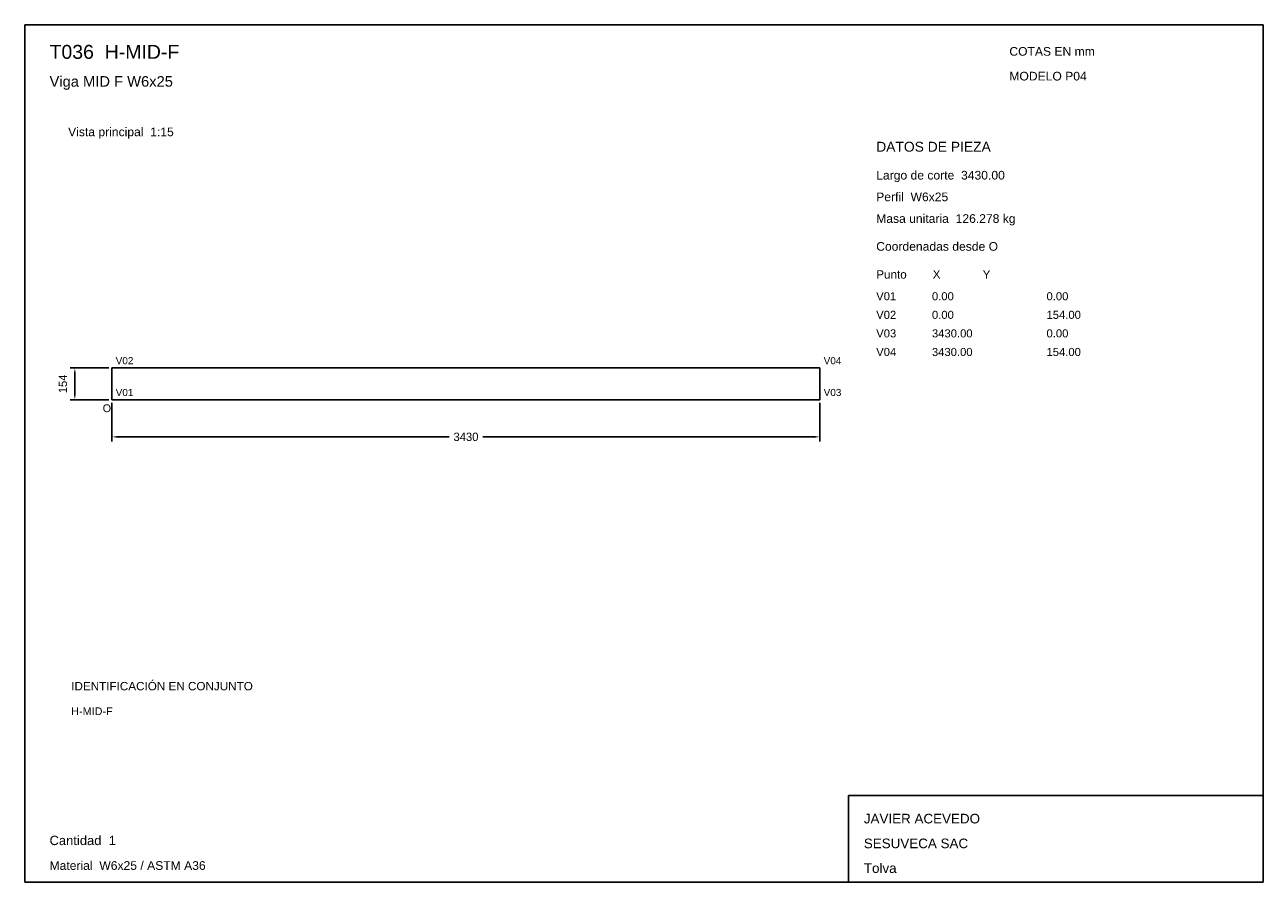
# Model space of a CAD drawing. Header units: millimetres. Extents: x 10 to 410, y 10 to 287.
import ezdxf

# ---------------------------------------------------------------- set-up
doc = ezdxf.new("R2010")
doc.units = ezdxf.units.MM
doc.styles.add('ARIAL', font='arial.ttf')
doc.dimstyles.get("Standard").update_dxf_attribs({"dimtxt": 2.5, "dimasz": 2.5, "dimexe": 1.25, "dimexo": 0.625, "dimtad": 1, "dimcen": 2.5, "dimazin": 3, "dimtfac": 1, "dimtmove": 0, "dimatfit": 3})

# ---------------------------------------------------------------- blocks, each defined once
blk = doc.blocks.new('_CLOSEDFILLED')
at = {"color": 0, "linetype": 'BYBLOCK'}
blk.add_solid([(-1, 0.16), (0, 0), (-1, -0.16)], dxfattribs=at)
blk = doc.blocks.new('*D1')
for p, q in [((38.17, 164.87), (38.17, 152.37)), ((266.83, 164.87), (266.83, 152.37)), ((40.17, 153.87), (147.1, 153.87)), ((157.9, 153.87), (264.83, 153.87))]:
    blk.add_line(p, q)
at = {"layer": 'Defpoints'}
for p in [(38.17, 165.87), (266.83, 165.87), (38.17, 153.87)]:
    blk.add_point(p, dxfattribs=at)
at = {"xscale": 2, "yscale": 2, "rotation": 180}
blk.add_blockref('_CLOSEDFILLED', (38.17, 153.87), dxfattribs=at)
at = {"xscale": 2, "yscale": 2}
blk.add_blockref('_CLOSEDFILLED', (266.83, 153.87), dxfattribs=at)
at = {"insert": (152.5, 153.87), "char_height": 2.7, "attachment_point": 5}
blk.add_mtext('3430', dxfattribs=at)
blk = doc.blocks.new('*D2')
for p, q in [((37.17, 176.13), (24.67, 176.13)), ((26.17, 167.87), (26.17, 174.13)), ((37.17, 165.87), (24.67, 165.87))]:
    blk.add_line(p, q)
at = {"layer": 'Defpoints'}
for p in [(38.17, 176.13), (26.17, 165.87), (38.17, 165.87)]:
    blk.add_point(p, dxfattribs=at)
at = {"xscale": 2, "yscale": 2}
for p, rotation in [((26.17, 176.13), 90), ((26.17, 165.87), 270)]:
    blk.add_blockref('_CLOSEDFILLED', p, dxfattribs=dict(at, rotation=rotation))
at = {"insert": (22.32, 171), "char_height": 2.7, "attachment_point": 5, "rotation": 90}
blk.add_mtext('154', dxfattribs=at)

msp = doc.modelspace()

# ---------------------------------------------------------------- linework, layer by layer
for p, q in [((410, 287), (10, 287)), ((10, 287), (10, 10)), ((410, 10), (410, 287)), ((410, 38), (276, 38)), ((276, 38), (276, 10)), ((410, 10), (410, 38)), ((10, 10), (410, 10)), ((276, 10), (410, 10))]:
    msp.add_line(p, q)
for points in [[(38.16667, 176.13333), (266.83333, 176.13333), (266.83333, 176.13333)], [(38.16667, 176.13333), (38.16667, 165.86667), (38.16667, 165.86667)], [(266.83333, 176.13333), (266.83333, 165.86667), (266.83333, 165.86667)], [(38.16667, 165.86667), (266.83333, 165.86667), (266.83333, 165.86667)]]:
    msp.add_lwpolyline(points)

# ---------------------------------------------------------------- texts
at = {"style": 'ARIAL'}
for s, height, p in [('T036  H-MID-F', 4.5, (18, 276)), ('COTAS EN mm', 2.8, (328, 277)), ('Viga MID F W6x25', 3.4, (18, 267)), ('MODELO P04', 2.8, (328, 269)), ('Vista principal  1:15', 2.8, (24, 251)), ('DATOS DE PIEZA', 3.2, (285, 246)), ('Largo de corte  3430.00', 2.8, (285, 237)), ('Perfil  W6x25', 2.8, (285, 230)), ('Masa unitaria  126.278 kg', 2.8, (285, 223)), ('Coordenadas desde O', 2.8, (285, 214)), ('Punto        X             Y', 2.7, (285, 205)), ('V01', 2.6, (285, 198)), ('0.00', 2.6, (303, 198)), ('0.00', 2.6, (340, 198)), ('V02', 2.6, (285, 192)), ('0.00', 2.6, (303, 192)), ('154.00', 2.6, (340, 192)), ('V03', 2.6, (285, 186)), ('3430.00', 2.6, (303, 186)), ('0.00', 2.6, (340, 186)), ('V04', 2.6, (285, 180)), ('3430.00', 2.6, (303, 180)), ('154.00', 2.6, (340, 180)), ('V02', 2.3, (39.36667, 177.33333)), ('V04', 2.3, (268.03333, 177.33333)), ('V01', 2.3, (39.36667, 167.06667)), ('V03', 2.3, (268.03333, 167.06667)), ('O', 2.5, (35.16667, 161.86667)), ('IDENTIFICACIÓN EN CONJUNTO', 2.7, (25, 72)), ('H-MID-F', 2.5, (25, 64)), ('JAVIER ACEVEDO', 3.1, (281, 29)), ('Cantidad  1', 3, (18, 22)), ('SESUVECA SAC', 3.1, (281, 21)), ('Material  W6x25 / ASTM A36', 2.8, (18, 14)), ('Tolva', 3.1, (281, 13))]:
    msp.add_text(s, height=height, dxfattribs=at).set_placement(p)

# ---------------------------------------------------------------- dimensions: what is measured, and where the dimension line sits
dim = msp.add_linear_dim(base=(26.16667, 165.86667), p1=(38.16667, 165.86667), p2=(38.16667, 176.13333), angle=90, dimstyle='Standard', override={"dimtxt": 2.7, "dimasz": 2, "dimexe": 1.5, "dimexo": 1, "dimgap": 1, "dimdec": 2, "dimlfac": 15, "dimzin": 8})
dim.commit()
dim.dimension.update_dxf_attribs({"geometry": '*D2', "text_midpoint": (22.31667, 171)})
dim = msp.add_linear_dim(base=(38.16667, 153.86667), p1=(38.16667, 165.86667), p2=(266.83333, 165.86667), dimstyle='Standard', override={"dimtxt": 2.7, "dimasz": 2, "dimexe": 1.5, "dimexo": 1, "dimgap": 1, "dimdec": 2, "dimlfac": 15, "dimzin": 8})
dim.commit()
dim.dimension.update_dxf_attribs({"geometry": '*D1', "text_midpoint": (152.5, 153.86667)})

doc.saveas('drawing.dxf')
